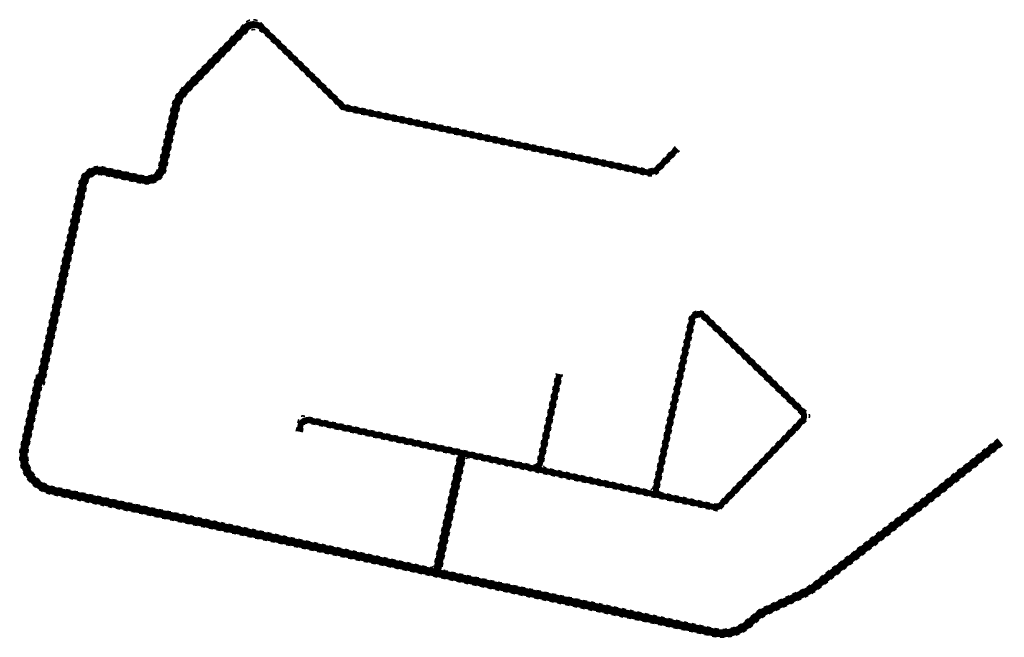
# Model space of a CAD drawing. Header units: metres. Extents: x 147476 to 147725, y 410506 to 410662.
import ezdxf

# ---------------------------------------------------------------- set-up
doc = ezdxf.new("R2010")
doc.units = ezdxf.units.M
doc.linetypes.add('NLCS-HIDDEN', pattern=[4, 2, -2])
doc.layers.add('N-WE-KL-TRACE_WENSTRACE-G', color=7, linetype='NLCS-HIDDEN', lineweight=35)
doc.layers.add('N-WE-KL-TRACE_WENSTRACE-V', color=133, linetype='Continuous', lineweight=18)

msp = doc.modelspace()

# ---------------------------------------------------------------- linework, layer by layer
at = {"layer": 'N-WE-KL-TRACE_WENSTRACE-G', "ltscale": 0.5, "flags": 128}
for points in [[(147641.46, 410629.58), (147636.79, 410624.76, -0.258608), (147634.01, 410623.92), (147558.12, 410640.19), (147537.01, 410660.76, 0.415097), (147532.77, 410660.7), (147516.9, 410644.33, 0.140044), (147514.31, 410639.48), (147511.06, 410624.49, -0.413661), (147507.5, 410622.19), (147496.99, 410624.45, 0.414205), (147491.05, 410620.6), (147480.59, 410571.81), (147480.13, 410571.91), (147476.23, 410553.7, 0.414188), (147483.91, 410541.83), (147648.43, 410506.55), (147651.11, 410505.97, 0.233869), (147660.56, 410508.37), (147662.61, 410510.12, -0.068483), (147664.67, 410511.44), (147674.52, 410516.01, 0.056061), (147677.35, 410517.73), (147692.37, 410529.32), (147706.07, 410539.89), (147724.24, 410554.32)], [(147547.29, 410557.47), (147547.63, 410559.03, -0.414214), (147548.81, 410559.8), (147585.63, 410551.9, -0.414295), (147586.4, 410550.71), (147580.69, 410524.14, -0.414214), (147579.51, 410523.37), (147484.33, 410543.79, -0.414188), (147478.18, 410553.29), (147481.67, 410569.54), (147482.13, 410569.44), (147493.01, 410620.19, -0.414205), (147496.57, 410622.49), (147507.08, 410620.24, 0.413661), (147513.02, 410624.07), (147516.26, 410639.06, -0.140044), (147518.34, 410642.94), (147533.15, 410658.23, -0.415097), (147537.4, 410658.29), (147557.39, 410638.81), (147634.5, 410622.28, 0.258608), (147637.29, 410623.12), (147642.54, 410628.54)], [(147722.88, 410555.8), (147704.84, 410541.47), (147691.14, 410530.9), (147676.13, 410519.31, -0.056061), (147673.68, 410517.83), (147663.83, 410513.26, 0.068483), (147661.31, 410511.64), (147659.26, 410509.89, -0.233869), (147651.53, 410507.93), (147648.85, 410508.5), (147583.42, 410522.54, -0.414276), (147582.65, 410523.72), (147588.35, 410550.29, -0.414078), (147589.54, 410551.05), (147651.97, 410537.68, 0.258698), (147652.9, 410537.96), (147675.11, 410560.89, 0.414179), (147675.08, 410562.31), (147649.19, 410587.39, 0.589009), (147645, 410586.12), (147635.91, 410543.68, -0.414204), (147634.72, 410542.92), (147608.9, 410548.45, -0.414246), (147608.14, 410549.63), (147612.94, 410572.03)], [(147545.83, 410557.79), (147546.48, 410560.81, -0.414214), (147547.66, 410561.58), (147605.48, 410549.18, 0.414214), (147606.67, 410549.95), (147611.47, 410572.34)]]:
    msp.add_lwpolyline(points, format="xyb", dxfattribs=at)
msp.add_lwpolyline([(147648.15, 410586.32), (147672.96, 410562.27, -0.414179), (147672.99, 410560.86), (147652.4, 410539.61, -0.258683), (147651.47, 410539.33), (147638.15, 410542.18, -0.414208), (147637.38, 410543.37), (147646.47, 410585.81, -0.589009)], format="xyb", close=True, dxfattribs=at)
msp.add_lwpolyline([(147672.85, 410558.56), (147654.33, 410539.45)], dxfattribs=at)
at = {"layer": 'N-WE-KL-TRACE_WENSTRACE-V', "flags": 128}
msp.add_lwpolyline([(147532.96, 410659.46, 2, 2, 0), (147517.62, 410643.63, 2, 2, 0.140044), (147515.29, 410639.27, 2, 2, 0), (147512.04, 410624.28, 2, 2, -0.413661), (147507.29, 410621.21, 2, 2, 0), (147496.78, 410623.47, 2, 2, 0.414205), (147492.03, 410620.39, 2, 2, 0), (147481.36, 410570.63, 2, 2, 0), (147480.9, 410570.73, 2, 2, 0), (147477.2, 410553.5, 2, 2, 0.414188), (147484.12, 410542.81, 2, 2, 0), (147648.64, 410507.52, 2, 2, 0), (147651.32, 410506.95, 2, 2, 0.233869), (147659.91, 410509.13, 2, 2, 0), (147661.96, 410510.88, 2, 2, -0.068483), (147664.25, 410512.35, 2, 2, 0), (147674.1, 410516.92, 2, 2, 0.056061), (147676.74, 410518.52, 2, 2, 0), (147691.75, 410530.11, 2, 2, 0), (147705.46, 410540.68, 2, 2, 0), (147723.56, 410555.06, 0, 0, 0)], format="xyseb", dxfattribs=at)
at = {"layer": 'N-WE-KL-TRACE_WENSTRACE-V'}
msp.add_lwpolyline([(147537.21, 410659.53, 1.5, 2, 0.415097), (147532.96, 410659.46, 0, 0, 0)], format="xyseb", dxfattribs=at)
at = {"layer": 'N-WE-KL-TRACE_WENSTRACE-V', "const_width": 1.5, "flags": 128}
for points in [[(147642, 410629.06), (147637.33, 410624.24, -0.258608), (147633.85, 410623.18), (147557.75, 410639.5), (147537.21, 410659.53)], [(147587.74, 410552.21), (147605.32, 410548.45, 0.414214), (147607.4, 410549.79), (147612.2, 410572.18)], [(147546.56, 410557.63), (147546.89, 410559.18, -0.414214), (147548.97, 410560.53), (147587.74, 410552.22)]]:
    msp.add_lwpolyline(points, format="xyb", dxfattribs=at)
msp.add_lwpolyline([(147648.67, 410586.85), (147673.48, 410562.81, -0.414179), (147673.52, 410560.34), (147652.94, 410539.09, -0.258683), (147651.32, 410538.59), (147637.99, 410541.45, -0.414208), (147636.64, 410543.53), (147645.74, 410585.96, -0.589009)], format="xyb", close=True, dxfattribs=at)
at = {"layer": 'N-WE-KL-TRACE_WENSTRACE-V', "flags": 128}
for points, const_width in [([(147587.9, 410552.95), (147581.25, 410521.98)], 2), ([(147605.32, 410548.45), (147637.99, 410541.45)], 1.5)]:
    msp.add_lwpolyline(points, dxfattribs=dict(at, const_width=const_width))

doc.saveas('drawing.dxf')
